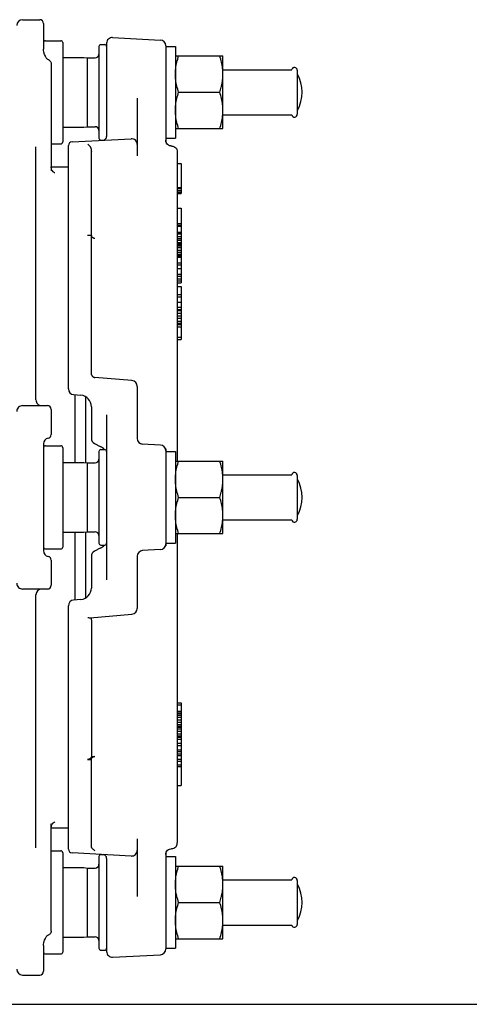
# Model space of a CAD drawing. Header units: inches. Extents: x 0 to 22, y 0 to 17.
# Tile 4 of 8: x 7.3 to 11, y 0 to 8.1. Entities that reach past the tile are written whole.
import ezdxf

# ---------------------------------------------------------------- set-up
doc = ezdxf.new("R2010")
doc.units = ezdxf.units.IN
doc.header["$LTSCALE"] = 1.21
doc.header["$MEASUREMENT"] = 0
doc.layers.get('0').update_dxf_attribs({"linetype": 'CONTINUOUS'})

msp = doc.modelspace()

# ---------------------------------------------------------------- linework, layer by layer
at = {"color": 7, "linetype": 'CONTINUOUS'}
for p, q in [((7.3177, 8.1155), (7.4595, 8.1155)), ((7.491, 8.084), (7.491, 7.8734)), ((8.0604, 7.9686), (8.4541, 7.948)), ((7.4915, 7.8631), (7.491, 7.8734)), ((7.5067, 7.9423), (7.6327, 7.9423)), ((7.6485, 7.9265), (7.6485, 7.1076)), ((7.9477, 7.895), (7.9477, 7.1391)), ((7.9634, 7.9108), (7.9949, 7.9108)), ((8.0107, 7.9214), (8.0107, 7.154)), ((8.4988, 7.9008), (8.4988, 7.1119)), ((8.4988, 7.895), (8.5776, 7.895)), ((8.5776, 7.895), (8.5776, 7.1391)), ((7.4943, 7.8469), (7.4915, 7.8631)), ((7.4996, 7.829), (7.4943, 7.8469)), ((7.5059, 7.8141), (7.4996, 7.829)), ((7.5067, 7.8124), (7.5059, 7.8141)), ((7.5059, 7.8141), (7.5059, 7.8141)), ((7.5095, 7.8071), (7.5067, 7.8124)), ((7.5125, 7.8022), (7.5095, 7.8071)), ((7.5156, 7.7977), (7.5125, 7.8022)), ((7.5189, 7.7937), (7.5156, 7.7977)), ((7.5223, 7.7902), (7.5189, 7.7937)), ((7.6485, 7.8045), (7.8207, 7.8045)), ((7.8207, 7.8045), (7.8227, 7.8044)), ((7.8227, 7.8044), (7.8532, 7.8005)), ((7.8532, 7.2336), (7.8532, 7.8005)), ((7.8532, 7.8005), (7.9162, 7.8005)), ((8.5776, 7.8163), (8.9697, 7.8163)), ((8.9697, 7.2179), (8.9697, 7.8163)), ((7.526, 7.7871), (7.5223, 7.7902)), ((7.5302, 7.7845), (7.526, 7.7871)), ((7.533, 7.7833), (7.5302, 7.7845)), ((7.533, 7.7833), (7.5388, 7.7805)), ((7.5388, 7.7805), (7.5439, 7.7766)), ((7.5439, 7.7766), (7.5482, 7.7718)), ((7.5482, 7.7718), (7.5513, 7.7662)), ((7.5513, 7.7662), (7.5533, 7.76)), ((7.5533, 7.76), (7.554, 7.7536)), ((7.554, 7.7536), (7.554, 6.8701)), ((8.9697, 7.7034), (9.5366, 7.7034)), ((9.5824, 7.6982), (9.5824, 7.336)), ((8.2626, 7.4679), (8.2626, 6.9942)), ((8.6043, 7.5171), (8.943, 7.5171)), ((8.9697, 7.3307), (9.5366, 7.3307)), ((7.6485, 7.2297), (7.8207, 7.2297)), ((7.8207, 7.2297), (7.8227, 7.2298)), ((7.8227, 7.2298), (7.8532, 7.2336)), ((7.8532, 7.2336), (7.9162, 7.2336)), ((8.5776, 7.2179), (8.9697, 7.2179)), ((7.428, 4.9816), (7.428, 7.0683)), ((7.554, 7.0919), (7.6327, 7.0919)), ((7.6957, 5.0722), (7.6957, 7.0777)), ((7.7255, 7.1092), (8.2129, 7.1347)), ((7.9634, 7.1234), (7.9864, 7.1234)), ((8.4988, 7.1391), (8.5776, 7.1391)), ((8.4998, 7.1118), (8.4988, 7.1213)), ((8.5027, 7.1027), (8.4998, 7.1118)), ((8.5073, 7.0944), (8.5027, 7.1027)), ((8.5136, 7.0871), (8.5073, 7.0944)), ((8.5211, 7.0813), (8.5136, 7.0871)), ((8.5297, 7.077), (8.5211, 7.0813)), ((8.539, 7.0747), (8.5297, 7.077)), ((8.5439, 7.0742), (8.539, 7.0747)), ((8.5483, 7.074), (8.5439, 7.0742)), ((8.5483, 7.074), (8.5572, 7.0727)), ((8.5572, 7.0727), (8.5655, 7.0698)), ((8.5655, 7.0698), (8.5732, 7.0655)), ((8.5732, 7.0655), (8.58, 7.0597)), ((7.8847, 5.2012), (7.8847, 7.0262)), ((8.58, 7.0597), (8.5856, 7.0527)), ((8.5856, 7.0527), (8.5898, 7.0446)), ((8.5898, 7.0446), (8.5924, 7.0359)), ((8.5924, 7.0359), (8.5933, 7.0268)), ((8.5933, 7.0268), (8.5933, 4.4777)), ((7.554, 6.9029), (7.6957, 6.9029)), ((7.5543, 6.896), (7.554, 6.9024)), ((8.5933, 6.9298), (8.6248, 6.9298)), ((8.6248, 6.9298), (8.6248, 6.6823)), ((7.5564, 6.8857), (7.5543, 6.896)), ((7.56, 6.8765), (7.5564, 6.8857)), ((7.5647, 6.8688), (7.56, 6.8765)), ((7.5697, 6.8628), (7.5647, 6.8688)), ((7.5744, 6.8585), (7.5697, 6.8628)), ((7.5785, 6.8556), (7.5744, 6.8585)), ((7.5815, 6.8539), (7.5785, 6.8556)), ((7.5831, 6.8531), (7.5815, 6.8539)), ((7.5827, 6.8532), (7.5832, 6.8531)), ((7.5832, 6.8531), (7.5831, 6.8531)), ((8.5933, 6.732), (8.6248, 6.732)), ((8.5933, 6.7256), (8.6248, 6.7256)), ((8.5933, 6.7092), (8.6248, 6.7092)), ((8.5933, 6.6972), (8.6248, 6.6972)), ((8.5933, 6.688), (8.6248, 6.688)), ((8.5933, 6.6837), (8.6248, 6.6837)), ((8.5933, 6.6823), (8.6248, 6.6823)), ((8.5933, 6.5629), (8.6248, 6.5629)), ((8.6248, 6.5629), (8.6248, 5.9453)), ((8.5933, 6.4353), (8.6248, 6.4353)), ((8.5933, 6.4228), (8.6248, 6.4228)), ((8.5933, 6.4142), (8.6248, 6.4142)), ((7.8532, 6.3388), (7.8847, 6.3388)), ((8.5933, 6.3649), (8.6248, 6.3649)), ((8.5933, 6.3524), (8.6248, 6.3524)), ((8.5933, 6.3508), (8.6248, 6.3508)), ((8.5933, 6.3285), (8.6248, 6.3285)), ((8.5933, 6.3128), (8.6248, 6.3128)), ((8.5933, 6.298), (8.6248, 6.298)), ((8.5933, 6.2795), (8.6248, 6.2795)), ((8.5933, 6.2712), (8.6248, 6.2712)), ((8.5933, 6.2675), (8.6248, 6.2675)), ((8.5933, 6.2564), (8.6248, 6.2564)), ((8.5933, 6.2426), (8.6248, 6.2426)), ((8.5933, 6.237), (8.6248, 6.237)), ((8.5933, 6.2146), (8.6248, 6.2146)), ((8.5933, 6.1983), (8.6248, 6.1983)), ((8.5933, 6.1826), (8.6248, 6.1826)), ((8.5933, 6.1725), (8.6248, 6.1725)), ((8.5933, 6.163), (8.6248, 6.163)), ((8.5933, 6.159), (8.6248, 6.159)), ((8.5933, 6.1113), (8.6248, 6.1113)), ((8.5933, 6.0949), (8.6248, 6.0949)), ((8.5933, 6.0642), (8.6248, 6.0642)), ((8.5933, 6.0185), (8.6248, 6.0185)), ((8.5933, 6.0022), (8.6248, 6.0022)), ((8.5933, 5.9793), (8.6248, 5.9793)), ((8.5933, 5.9618), (8.6248, 5.9618)), ((8.5933, 5.9453), (8.6248, 5.9453)), ((8.5933, 5.9176), (8.6248, 5.9176)), ((8.5933, 5.8503), (8.6248, 5.8503)), ((8.6248, 5.9176), (8.6248, 5.4789)), ((8.5933, 5.8318), (8.6248, 5.8318)), ((8.5933, 5.7873), (8.6248, 5.7873)), ((8.5933, 5.7451), (8.6248, 5.7451)), ((8.5933, 5.7265), (8.6248, 5.7265)), ((8.5933, 5.718), (8.6248, 5.718)), ((8.5933, 5.6969), (8.6248, 5.6969)), ((8.5933, 5.6739), (8.6248, 5.6739)), ((8.5933, 5.6553), (8.6248, 5.6553)), ((8.5933, 5.6293), (8.6248, 5.6293)), ((8.5933, 5.6152), (8.6248, 5.6152)), ((8.5933, 5.6067), (8.6248, 5.6067)), ((8.5933, 5.6027), (8.6248, 5.6027)), ((8.5933, 5.5842), (8.6248, 5.5842)), ((8.5933, 5.4993), (8.6248, 5.4993)), ((8.5933, 5.4789), (8.6248, 5.4789)), ((8.2195, 5.1405), (7.9134, 5.1673)), ((8.2626, 5.0935), (8.2626, 4.6643)), ((7.7388, 5.0251), (7.7984, 5.0199)), ((7.7509, 4.4659), (7.7509, 5.0241)), ((7.8357, 5.0082), (7.8357, 4.4641)), ((7.8374, 5.0073), (7.8374, 4.4639)), ((7.3177, 4.9344), (7.5225, 4.9344)), ((7.554, 4.9029), (7.554, 4.6966)), ((7.8847, 4.9258), (7.8847, 4.6644)), ((8.0107, 4.8584), (8.0107, 3.4986)), ((7.491, 4.6194), (7.491, 3.7375)), ((7.5067, 4.6037), (7.6327, 4.6037)), ((7.6485, 4.5879), (7.6485, 3.769)), ((7.9108, 4.6221), (7.9584, 4.5983)), ((7.9477, 4.5564), (7.9477, 3.8005)), ((7.9634, 4.5722), (7.9949, 4.5722)), ((8.4541, 4.6094), (8.3041, 4.6173)), ((8.4988, 4.5788), (8.4988, 3.7782)), ((8.4988, 4.5564), (8.5776, 4.5564)), ((8.5776, 4.5564), (8.5776, 3.8005)), ((7.6485, 4.4659), (7.8207, 4.4659)), ((7.8207, 4.4659), (7.8227, 4.4658)), ((7.8227, 4.4658), (7.8532, 4.462)), ((8.5776, 4.4777), (8.9697, 4.4777)), ((8.9697, 3.8793), (8.9697, 4.4777)), ((7.8532, 4.462), (7.9162, 4.462)), ((7.8532, 3.895), (7.8532, 4.462)), ((8.9697, 4.3648), (9.5366, 4.3648)), ((9.5824, 4.3596), (9.5824, 3.9974)), ((8.6043, 4.1785), (8.943, 4.1785)), ((8.9697, 3.9921), (9.5366, 3.9921)), ((7.6485, 3.8911), (7.8207, 3.8911)), ((7.7509, 3.3329), (7.7509, 3.8911)), ((7.8207, 3.8911), (7.8227, 3.8912)), ((7.8227, 3.8912), (7.8532, 3.895)), ((7.8357, 3.8928), (7.8357, 3.3487)), ((7.8374, 3.8931), (7.8374, 3.3497)), ((7.8532, 3.895), (7.9162, 3.895)), ((8.5776, 3.8793), (8.9697, 3.8793)), ((8.5933, 3.8793), (8.5933, 1.3302)), ((7.5067, 3.7533), (7.6327, 3.7533)), ((7.9584, 3.7587), (7.9108, 3.7349)), ((7.9634, 3.7848), (7.9949, 3.7848)), ((8.4541, 3.7476), (8.3041, 3.7397)), ((8.4988, 3.8005), (8.5776, 3.8005)), ((7.554, 3.6604), (7.554, 3.4541)), ((7.8847, 3.6926), (7.8847, 3.4312)), ((8.2626, 3.6927), (8.2626, 3.2635)), ((7.5225, 3.4226), (7.3177, 3.4226)), ((7.428, 1.2887), (7.428, 3.3753)), ((7.7984, 3.3371), (7.7388, 3.3319)), ((7.6957, 1.2792), (7.6957, 3.2848)), ((7.8747, 3.1863), (8.2195, 3.2164)), ((7.8847, 3.1623), (7.8847, 2.0405)), ((8.5933, 2.4862), (8.6248, 2.4862)), ((8.5933, 2.4682), (8.6248, 2.4682)), ((8.6248, 2.4862), (8.6248, 1.8023)), ((8.5933, 2.4158), (8.6248, 2.4158)), ((8.5933, 2.4097), (8.6248, 2.4097)), ((8.5933, 2.3982), (8.6248, 2.3982)), ((8.5933, 2.3838), (8.6248, 2.3838)), ((8.5933, 2.3667), (8.6248, 2.3667)), ((8.5933, 2.3441), (8.6248, 2.3441)), ((8.5933, 2.3245), (8.6248, 2.3245)), ((8.5933, 2.305), (8.6248, 2.305)), ((8.5933, 2.2912), (8.6248, 2.2912)), ((8.5933, 2.2881), (8.6248, 2.2881)), ((8.5933, 2.2835), (8.6248, 2.2835)), ((8.5933, 2.2704), (8.6248, 2.2704)), ((8.5933, 2.2514), (8.6248, 2.2514)), ((8.5933, 2.2291), (8.6248, 2.2291)), ((8.5933, 2.2122), (8.6248, 2.2122)), ((8.5933, 2.2009), (8.6248, 2.2009)), ((8.5933, 2.1861), (8.6248, 2.1861)), ((8.5933, 2.1518), (8.6248, 2.1518)), ((8.5933, 2.1321), (8.6248, 2.1321)), ((7.9133, 2.0427), (7.8847, 2.0408)), ((8.5933, 2.0978), (8.6248, 2.0978)), ((8.5933, 2.083), (8.6248, 2.083)), ((8.5933, 2.0644), (8.6248, 2.0644)), ((8.5933, 2.0513), (8.6248, 2.0513)), ((7.8532, 2.0182), (7.8847, 2.0182)), ((7.8847, 1.2996), (7.8847, 2.0205)), ((8.5933, 2.0207), (8.6248, 2.0207)), ((8.5933, 2.0032), (8.6248, 2.0032)), ((8.5933, 1.9726), (8.6248, 1.9726)), ((8.5933, 1.9595), (8.6248, 1.9595)), ((8.5933, 1.8023), (8.6248, 1.8023)), ((7.554, 0.6034), (7.554, 1.4869)), ((7.5542, 1.46), (7.5559, 1.4694)), ((7.5559, 1.4694), (7.5589, 1.4781)), ((7.5589, 1.4781), (7.563, 1.4857)), ((7.563, 1.4857), (7.5677, 1.492)), ((7.5677, 1.492), (7.5726, 1.4969)), ((7.5726, 1.4969), (7.577, 1.5004)), ((7.577, 1.5004), (7.5806, 1.5026)), ((7.5806, 1.5026), (7.5828, 1.5037)), ((7.5828, 1.5037), (7.5833, 1.5039)), ((7.554, 1.4546), (7.5542, 1.46)), ((7.554, 1.4541), (7.6957, 1.4541)), ((8.2626, 1.3628), (8.2626, 0.8891)), ((8.58, 1.2973), (8.5856, 1.3043)), ((8.5856, 1.3043), (8.5898, 1.3123)), ((8.5898, 1.3123), (8.5924, 1.3211)), ((8.5924, 1.3211), (8.5933, 1.3302)), ((7.554, 1.2651), (7.6327, 1.2651)), ((7.6485, 1.2494), (7.6485, 0.4305)), ((8.2129, 1.2223), (7.7255, 1.2478)), ((7.9477, 1.2179), (7.9477, 0.462)), ((7.9634, 1.2336), (7.9864, 1.2336)), ((8.4988, 1.2356), (8.4998, 1.2452)), ((8.4988, 1.245), (8.4988, 0.4562)), ((8.4988, 1.2179), (8.5776, 1.2179)), ((8.4998, 1.2452), (8.5027, 1.2543)), ((8.5027, 1.2543), (8.5073, 1.2626)), ((8.5073, 1.2626), (8.5136, 1.2699)), ((8.5136, 1.2699), (8.5211, 1.2757)), ((8.5211, 1.2757), (8.5297, 1.2799)), ((8.5297, 1.2799), (8.539, 1.2823)), ((8.539, 1.2823), (8.5439, 1.2828)), ((8.5439, 1.2828), (8.5483, 1.283)), ((8.5483, 1.283), (8.5572, 1.2843)), ((8.5572, 1.2843), (8.5655, 1.2872)), ((8.5655, 1.2872), (8.5732, 1.2915)), ((8.5732, 1.2915), (8.58, 1.2973)), ((8.5776, 1.2179), (8.5776, 0.462)), ((8.0107, 1.203), (8.0107, 0.4355)), ((8.5776, 1.1391), (8.9697, 1.1391)), ((8.9697, 0.5407), (8.9697, 1.1391)), ((7.6485, 1.1273), (7.8207, 1.1273)), ((7.8207, 1.1273), (7.8227, 1.1272)), ((7.8227, 1.1272), (7.8532, 1.1234)), ((7.8532, 1.1234), (7.9162, 1.1234)), ((7.8532, 0.5564), (7.8532, 1.1234)), ((8.9697, 1.0263), (9.5366, 1.0263)), ((9.5824, 1.021), (9.5824, 0.6588)), ((8.6043, 0.8399), (8.943, 0.8399)), ((8.9697, 0.6536), (9.5366, 0.6536)), ((7.5224, 0.5669), (7.5261, 0.57)), ((7.5261, 0.57), (7.5304, 0.5726)), ((7.5304, 0.5726), (7.533, 0.5737)), ((7.5365, 0.5752), (7.533, 0.5737)), ((7.5424, 0.579), (7.5365, 0.5752)), ((7.5471, 0.5838), (7.5424, 0.579)), ((7.5508, 0.5896), (7.5471, 0.5838)), ((7.5531, 0.5962), (7.5508, 0.5896)), ((7.554, 0.6034), (7.5531, 0.5962)), ((7.491, 0.4836), (7.4916, 0.4942)), ((7.4916, 0.4942), (7.4944, 0.5104)), ((7.4944, 0.5104), (7.4998, 0.5283)), ((7.4998, 0.5283), (7.5059, 0.5429)), ((7.5059, 0.5429), (7.5068, 0.5449)), ((7.5059, 0.5429), (7.5059, 0.5429)), ((7.5068, 0.5449), (7.5097, 0.5502)), ((7.5097, 0.5502), (7.5126, 0.555)), ((7.5126, 0.555), (7.5158, 0.5594)), ((7.5158, 0.5594), (7.519, 0.5634)), ((7.519, 0.5634), (7.5224, 0.5669)), ((7.6485, 0.5525), (7.8207, 0.5525)), ((7.8207, 0.5525), (7.8227, 0.5526)), ((7.8227, 0.5526), (7.8532, 0.5564)), ((7.8532, 0.5564), (7.9162, 0.5564)), ((8.5776, 0.5407), (8.9697, 0.5407)), ((7.491, 0.4836), (7.491, 0.273)), ((7.5067, 0.4147), (7.6327, 0.4147)), ((7.9634, 0.4462), (7.9949, 0.4462)), ((8.0604, 0.3884), (8.4541, 0.409)), ((8.4988, 0.462), (8.5776, 0.462)), ((7.3177, 0.2415), (7.4595, 0.2415)), ((0, 0), (22, 0)), ((0, 0), (22, 0))]:
    msp.add_line(p, q, dxfattribs=at)
for centre, radius, start, end in [((7.4595, 8.084), 0.0315, 0, 90), ((7.3177, 8.0683), 0.0472, 90, 180), ((8.0579, 7.9214), 0.0472, 86.99996, 180), ((7.5067, 7.9265), 0.0157, 90, 180), ((7.6327, 7.9265), 0.0157, 0, 90), ((7.9634, 7.895), 0.0157, 90, 180), ((7.9949, 7.895), 0.0157, 0, 90), ((8.4516, 7.9008), 0.0472, 0, 87), ((7.9162, 7.832), 0.0315, 270, 360), ((9.5588, 7.6982), 0.0236, 0, 166.66), ((9.3147, 7.5171), 0.3071, 330.73836, 29.26164), ((9.5588, 7.336), 0.0236, 193.34, 360), ((7.9162, 7.2021), 0.0315, 0, 90), ((7.9792, 7.154), 0.0315, 273.00565, 360), ((7.6327, 7.1076), 0.0157, 270, 360), ((7.7272, 7.0777), 0.0315, 93.00061, 180.00003), ((7.9634, 7.1391), 0.0157, 180, 270), ((8.2154, 7.0876), 0.0472, 0, 93), ((7.9162, 5.1987), 0.0315, 204.62956, 222.66664), ((7.9162, 5.1987), 0.0315, 232.38301, 265.00005), ((8.2154, 5.0935), 0.0472, 0, 85), ((7.7429, 5.0722), 0.0472, 180, 265), ((7.4752, 4.9816), 0.0472, 180, 270.00121), ((7.7902, 4.9258), 0.0945, 359.99762, 85.00124), ((7.3177, 4.8872), 0.0472, 89.99254, 180), ((7.5225, 4.9029), 0.0315, 0, 90), ((7.5382, 4.6194), 0.0472, 101.53696, 179.99759), ((7.5225, 4.6966), 0.0315, 281.53696, 360), ((7.9319, 4.6644), 0.0472, 180, 243.43495), ((8.3099, 4.6643), 0.0472, 180, 267.00002), ((7.5067, 4.5879), 0.0157, 90, 180), ((7.6327, 4.5879), 0.0157, 0, 90), ((7.9634, 4.5564), 0.0157, 90, 180), ((7.9162, 4.5138), 0.0945, 38.23391, 63.43606), ((7.9949, 4.5564), 0.0157, 0, 90), ((8.4516, 4.5622), 0.0472, 0, 87), ((7.9162, 4.4935), 0.0315, 270, 360), ((9.5588, 4.3596), 0.0236, 0, 166.66), ((9.3147, 4.1785), 0.3071, 330.73836, 29.26164), ((9.5588, 3.9974), 0.0236, 193.34, 360), ((7.9162, 3.8635), 0.0315, 0, 90), ((7.5067, 3.769), 0.0157, 180, 270), ((7.5382, 3.7375), 0.0472, 180, 258.46304), ((7.6327, 3.769), 0.0157, 270, 360), ((7.9319, 3.6926), 0.0472, 116.56505, 180), ((7.9634, 3.8005), 0.0157, 180, 270), ((7.9162, 3.8432), 0.0945, 296.56394, 321.76609), ((7.9949, 3.8005), 0.0157, 270, 360), ((8.3099, 3.6927), 0.0472, 93, 180), ((8.4516, 3.7948), 0.0472, 273, 360), ((7.5225, 3.6604), 0.0315, 0, 78.46304), ((7.3177, 3.4698), 0.0472, 180, 270.00597), ((7.4752, 3.3753), 0.0472, 90, 180), ((7.5225, 3.4541), 0.0315, 270, 360), ((7.7902, 3.4312), 0.0945, 274.99877, 0.00238), ((7.7429, 3.2848), 0.0472, 95, 180), ((8.2154, 3.2635), 0.0472, 275, 360), ((7.6327, 1.2494), 0.0157, 0, 90), ((7.7272, 1.2792), 0.0315, 180, 267), ((7.9634, 1.2179), 0.0157, 90, 180), ((7.9792, 1.203), 0.0315, 359.99997, 87.00114), ((8.2154, 1.2694), 0.0472, 267, 360), ((7.9162, 1.1549), 0.0315, 270, 360), ((9.5588, 1.021), 0.0236, 0, 166.66), ((9.3147, 0.8399), 0.3071, 330.73836, 29.26164), ((9.5588, 0.6588), 0.0236, 193.34, 360), ((7.9162, 0.525), 0.0315, 0, 90), ((7.5067, 0.4305), 0.0157, 180, 270), ((7.6327, 0.4305), 0.0157, 270, 360), ((7.9634, 0.462), 0.0157, 180, 270), ((7.9949, 0.462), 0.0157, 270, 360), ((8.0579, 0.4355), 0.0472, 180, 273.00004), ((8.4516, 0.4562), 0.0472, 273, 360), ((7.3177, 0.2887), 0.0472, 180, 270), ((7.4595, 0.273), 0.0315, 270, 360)]:
    msp.add_arc(centre, radius, start, end, dxfattribs=at)
for points, start_tangent, end_tangent in [([(8.5806, 7.7155), (8.5895, 7.7647), (8.6043, 7.8163)], (0.012686, 0.102892), (0.032784, 0.098351)), ([(8.9667, 7.7155), (8.9578, 7.7647), (8.943, 7.8163)], (-0.012687, 0.10289), (-0.032783, 0.098349)), ([(8.5776, 7.6667), (8.5802, 7.7122)], (0, 0.045591), (0.005216, 0.045292)), ([(8.5802, 7.7122), (8.5806, 7.7155)], (0.00038, 0.003298), (0.000406, 0.003294)), ([(8.9671, 7.7122), (8.9667, 7.7155)], (-0.00038, 0.003299), (-0.000406, 0.003296)), ([(8.9697, 7.6667), (8.9671, 7.7122)], (0, 0.045591), (-0.005216, 0.045292)), ([(8.6043, 7.5171), (8.5895, 7.5687), (8.5806, 7.6179), (8.5776, 7.6667)], (-0.048249, 0.144746), (0, 0.152576)), ([(8.9557, 7.5602), (8.9578, 7.5687), (8.9667, 7.6179), (8.9697, 7.6667)], (0.026437, 0.10434), (0, 0.107637)), ([(8.943, 7.5171), (8.9557, 7.5602)], (0.014213, 0.04264), (0.011039, 0.04357)), ([(8.5776, 7.3675), (8.5806, 7.4163), (8.5895, 7.4655), (8.6043, 7.5171)], (0, 0.152576), (0.048249, 0.144746)), ([(8.9697, 7.3675), (8.9667, 7.4163), (8.9578, 7.4655), (8.943, 7.5171)], (0, 0.152576), (-0.048249, 0.144746)), ([(8.5802, 7.322), (8.5776, 7.3675)], (-0.005216, 0.045292), (0, 0.045591)), ([(8.5806, 7.3187), (8.5802, 7.322)], (-0.000404, 0.003278), (-0.000378, 0.003281)), ([(8.6043, 7.2179), (8.5895, 7.2695), (8.5806, 7.3187)], (-0.032789, 0.098366), (-0.012684, 0.102909)), ([(8.943, 7.2179), (8.9578, 7.2695), (8.9667, 7.3187)], (0.032788, 0.098364), (0.012685, 0.102906)), ([(8.9667, 7.3187), (8.9671, 7.322)], (0.000404, 0.00328), (0.000378, 0.003284)), ([(8.9671, 7.322), (8.9697, 7.3675)], (0.005216, 0.045292), (0, 0.045591)), ([(7.8549, 7.0893), (7.8625, 7.0827), (7.8691, 7.0761), (7.8747, 7.0695)], (0.021663, -0.017825), (0.016907, -0.022386)), ([(7.8747, 7.0695), (7.8751, 7.0689), (7.8755, 7.0683)], (0.000872, -0.001154), (0.000833, -0.001182)), ([(7.8755, 7.0683), (7.8791, 7.0619), (7.8817, 7.0545), (7.8834, 7.0466), (7.8843, 7.0389), (7.8846, 7.0319), (7.8847, 7.0263)], (0.02513, -0.035657), (0.000007, -0.043623)), ([(7.8847, 6.3365), (7.8856, 6.331), (7.8884, 6.3259), (7.8929, 6.3215), (7.8988, 6.3179), (7.9057, 6.3155), (7.9133, 6.3143)], (0, -0.039582), (0.039501, -0.002539)), ([(7.8875, 5.1856), (7.8857, 5.1909), (7.8849, 5.1962), (7.8847, 5.2012)], (-0.006657, 0.014518), (0, 0.015971)), ([(7.8937, 5.1765), (7.8919, 5.1786)], (-0.00189, 0.001985), (-0.001749, 0.00211)), ([(7.9117, 5.164), (7.9056, 5.1673), (7.898, 5.1726), (7.8937, 5.1765)], (-0.019682, 0.009809), (-0.015164, 0.015927)), ([(7.9144, 5.1627), (7.9117, 5.164)], (-0.002729, 0.001263), (-0.002691, 0.001341)), ([(8.5806, 4.3769), (8.5895, 4.4261), (8.6043, 4.4777)], (0.012686, 0.102892), (0.032784, 0.098351)), ([(8.9667, 4.3769), (8.9578, 4.4261), (8.943, 4.4777)], (-0.012687, 0.10289), (-0.032783, 0.098349)), ([(8.5776, 4.3281), (8.5802, 4.3736)], (0, 0.045591), (0.005216, 0.045292)), ([(8.6043, 4.1785), (8.5895, 4.2301), (8.5806, 4.2793), (8.5776, 4.3281)], (-0.048249, 0.144746), (0, 0.152576)), ([(8.5802, 4.3736), (8.5806, 4.3769)], (0.00038, 0.003298), (0.000406, 0.003294)), ([(8.9557, 4.2216), (8.9578, 4.2301), (8.9667, 4.2793), (8.9697, 4.3281)], (0.026437, 0.10434), (0, 0.107637)), ([(8.9671, 4.3736), (8.9667, 4.3769)], (-0.00038, 0.003299), (-0.000406, 0.003296)), ([(8.9697, 4.3281), (8.9671, 4.3736)], (0, 0.045591), (-0.005216, 0.045292)), ([(8.943, 4.1785), (8.9557, 4.2216)], (0.014213, 0.04264), (0.011039, 0.04357)), ([(8.5776, 4.0289), (8.5806, 4.0777), (8.5895, 4.1269), (8.6043, 4.1785)], (0, 0.152576), (0.048249, 0.144746)), ([(8.9697, 4.0289), (8.9667, 4.0777), (8.9578, 4.1269), (8.943, 4.1785)], (0, 0.152576), (-0.048249, 0.144746)), ([(8.5802, 3.9834), (8.5776, 4.0289)], (-0.005216, 0.045292), (0, 0.045591)), ([(8.5806, 3.9801), (8.5802, 3.9834)], (-0.000404, 0.003278), (-0.000378, 0.003281)), ([(8.6043, 3.8793), (8.5895, 3.9309), (8.5806, 3.9801)], (-0.032789, 0.098366), (-0.012684, 0.102909)), ([(8.943, 3.8793), (8.9578, 3.9309), (8.9667, 3.9801)], (0.032788, 0.098364), (0.012685, 0.102906)), ([(8.9667, 3.9801), (8.9671, 3.9834)], (0.000404, 0.00328), (0.000378, 0.003284)), ([(8.9671, 3.9834), (8.9697, 4.0289)], (0.005216, 0.045292), (0, 0.045591)), ([(7.8549, 3.1894), (7.8625, 3.1873), (7.8691, 3.1863), (7.8747, 3.1863)], (0.019038, -0.006515), (0.020045, 0.001754)), ([(7.8791, 3.1863), (7.8817, 3.1849), (7.8834, 3.182), (7.8843, 3.1772), (7.8846, 3.1706), (7.8847, 3.1624)], (0.025323, -0.005635), (0.000002, -0.025942)), ([(7.8847, 2.0405), (7.8839, 2.0355), (7.8816, 2.0308), (7.8778, 2.0266), (7.8728, 2.0231), (7.8668, 2.0204), (7.8602, 2.0188), (7.8532, 2.0182)], (0, -0.042451), (-0.042451, 0)), ([(7.8847, 2.0205), (7.8856, 2.0259), (7.8884, 2.031), (7.8929, 2.0355), (7.8988, 2.0391), (7.9057, 2.0415), (7.9133, 2.0427)], (0, 0.039582), (0.039501, 0.002539)), ([(7.8875, 1.2911), (7.8857, 1.2946), (7.8849, 1.2975), (7.8847, 1.2996)], (-0.004866, 0.007618), (0, 0.009039)), ([(7.8919, 1.2855), (7.8895, 1.2884), (7.8875, 1.2911)], (-0.004811, 0.005316), (-0.003859, 0.006042)), ([(7.9144, 1.2652), (7.9056, 1.2726), (7.898, 1.2794), (7.8919, 1.2855)], (-0.023112, 0.019575), (-0.020322, 0.022457)), ([(8.5806, 1.0383), (8.5895, 1.0875), (8.6043, 1.1391)], (0.012686, 0.102892), (0.032784, 0.098351)), ([(8.9667, 1.0383), (8.9578, 1.0875), (8.943, 1.1391)], (-0.012687, 0.10289), (-0.032783, 0.098349)), ([(8.5776, 0.9895), (8.5802, 1.035)], (0, 0.045591), (0.005216, 0.045292)), ([(8.6043, 0.8399), (8.5895, 0.8915), (8.5806, 0.9407), (8.5776, 0.9895)], (-0.048249, 0.144746), (0, 0.152576)), ([(8.5802, 1.035), (8.5806, 1.0383)], (0.00038, 0.003298), (0.000406, 0.003294)), ([(8.9557, 0.883), (8.9578, 0.8915), (8.9667, 0.9407), (8.9697, 0.9895)], (0.026437, 0.10434), (0, 0.107637)), ([(8.9671, 1.035), (8.9667, 1.0383)], (-0.00038, 0.003299), (-0.000406, 0.003296)), ([(8.9697, 0.9895), (8.9671, 1.035)], (0, 0.045591), (-0.005216, 0.045292)), ([(8.5776, 0.6903), (8.5806, 0.7391), (8.5895, 0.7883), (8.6043, 0.8399)], (0, 0.152576), (0.048249, 0.144746)), ([(8.943, 0.8399), (8.9557, 0.883)], (0.014213, 0.04264), (0.011039, 0.04357)), ([(8.9697, 0.6903), (8.9667, 0.7391), (8.9578, 0.7883), (8.943, 0.8399)], (0, 0.152576), (-0.048249, 0.144746)), ([(8.5802, 0.6448), (8.5776, 0.6903)], (-0.005216, 0.045292), (0, 0.045591)), ([(8.9671, 0.6448), (8.9697, 0.6903)], (0.005216, 0.045292), (0, 0.045591)), ([(8.5806, 0.6415), (8.5802, 0.6448)], (-0.000404, 0.003278), (-0.000378, 0.003281)), ([(8.6043, 0.5407), (8.5895, 0.5923), (8.5806, 0.6415)], (-0.032789, 0.098366), (-0.012684, 0.102909)), ([(8.943, 0.5407), (8.9578, 0.5923), (8.9667, 0.6415)], (0.032788, 0.098364), (0.012685, 0.102906)), ([(8.9667, 0.6415), (8.9671, 0.6448)], (0.000404, 0.00328), (0.000378, 0.003284))]:
    msp.add_spline(points, degree=3, dxfattribs=dict(at, start_tangent=start_tangent, end_tangent=end_tangent))

doc.saveas('drawing.dxf')
